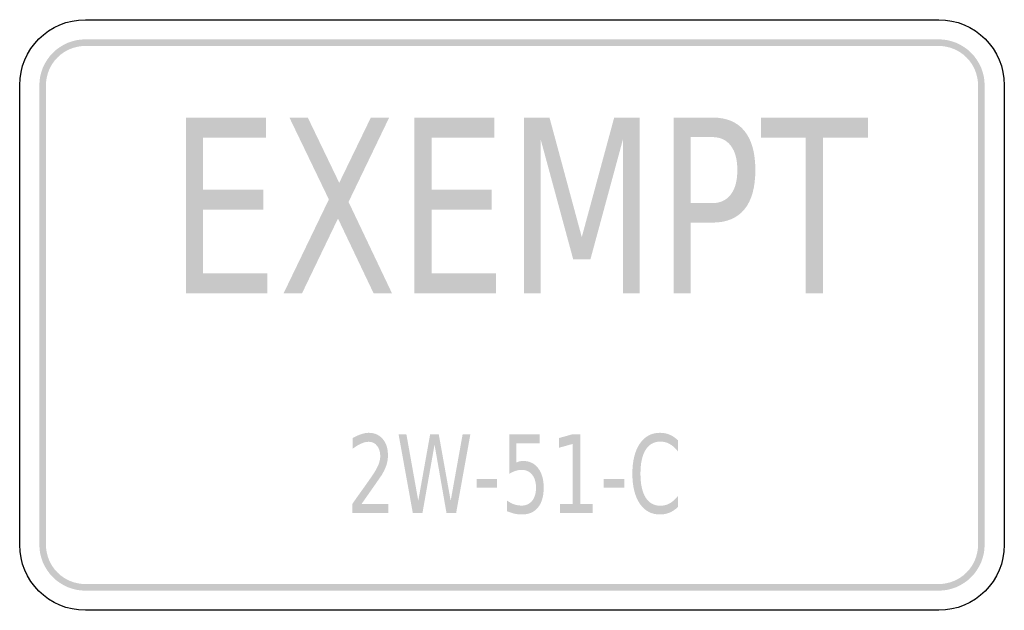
# Model space of a CAD drawing. Header units: inches. Extents: x -7.5 to 7.5, y -4.5 to 4.5.
import ezdxf

# ---------------------------------------------------------------- set-up
doc = ezdxf.new("R2010")
doc.units = ezdxf.units.IN
doc.header["$MEASUREMENT"] = 0

msp = doc.modelspace()

# ---------------------------------------------------------------- hatches: boundary and pattern name
for points in [[(-6.5, 4.2), (-6.569, 4.197), (-6.637, 4.187), (-6.703, 4.17), (-6.768, 4.147), (-6.83, 4.117), (-6.889, 4.082), (-6.944, 4.041), (-6.995, 3.995), (-7.041, 3.944), (-7.082, 3.889), (-7.117, 3.83), (-7.147, 3.768), (-7.17, 3.703), (-7.187, 3.637), (-7.197, 3.569), (-7.2, 3.5), (-7.1, 3.5), (-7.097, 3.559), (-7.088, 3.617), (-7.074, 3.674), (-7.054, 3.73), (-7.029, 3.783), (-6.999, 3.833), (-6.964, 3.881), (-6.924, 3.924), (-6.881, 3.964), (-6.833, 3.999), (-6.783, 4.029), (-6.73, 4.054), (-6.674, 4.074), (-6.617, 4.088), (-6.559, 4.097), (-6.5, 4.1), (-6.5, 4.2)], [(-6.5, 4.1), (6.5, 4.1), (6.5, 4.2), (-6.5, 4.2), (-6.5, 4.1)], [(7.2, 3.5), (7.197, 3.569), (7.187, 3.637), (7.17, 3.703), (7.147, 3.768), (7.117, 3.83), (7.082, 3.889), (7.041, 3.944), (6.995, 3.995), (6.944, 4.041), (6.889, 4.082), (6.83, 4.117), (6.768, 4.147), (6.703, 4.17), (6.637, 4.187), (6.569, 4.197), (6.5, 4.2), (6.5, 4.1), (6.559, 4.097), (6.617, 4.088), (6.674, 4.074), (6.73, 4.054), (6.783, 4.029), (6.833, 3.999), (6.881, 3.964), (6.924, 3.924), (6.964, 3.881), (6.999, 3.833), (7.029, 3.783), (7.054, 3.73), (7.074, 3.674), (7.088, 3.617), (7.097, 3.559), (7.1, 3.5), (7.2, 3.5)], [(-7.1, -3.5), (-7.1, 3.5), (-7.2, 3.5), (-7.2, -3.5), (-7.1, -3.5)], [(7.1, 3.5), (7.1, -3.5), (7.2, -3.5), (7.2, 3.5), (7.1, 3.5)], [(-4.968, 3.009), (-3.75, 3.009), (-3.75, 2.704), (-4.707, 2.704), (-4.707, 1.911), (-3.789, 1.911), (-3.789, 1.607), (-4.707, 1.607), (-4.707, 0.636), (-3.725, 0.636), (-3.725, 0.332), (-4.968, 0.332), (-4.968, 3.009)], [(-3.391, 3.009), (-3.111, 3.009), (-2.632, 2.014), (-2.15, 3.009), (-1.871, 3.009), (-2.49, 1.723), (-1.829, 0.332), (-2.109, 0.332), (-2.651, 1.47), (-3.198, 0.332), (-3.479, 0.332), (-2.79, 1.761), (-3.391, 3.009)], [(-1.487, 3.009), (-0.27, 3.009), (-0.27, 2.704), (-1.226, 2.704), (-1.226, 1.911), (-0.308, 1.911), (-0.308, 1.607), (-1.226, 1.607), (-1.226, 0.636), (-0.245, 0.636), (-0.245, 0.332), (-1.487, 0.332), (-1.487, 3.009)], [(0.182, 3.009), (0.571, 3.009), (1.063, 1.187), (1.557, 3.009), (1.945, 3.009), (1.945, 0.332), (1.692, 0.332), (1.692, 2.683), (1.194, 0.846), (0.933, 0.846), (0.435, 2.683), (0.435, 0.332), (0.182, 0.332), (0.182, 3.009)], [(3.792, 3.009), (5.421, 3.009), (5.421, 2.704), (4.737, 2.704), (4.737, 0.332), (4.476, 0.332), (4.476, 2.704), (3.792, 2.704), (3.792, 3.009)], [(-1.728, -1.817), (-1.609, -1.817), (-1.428, -2.831), (-1.247, -1.817), (-1.116, -1.817), (-0.934, -2.831), (-0.752, -1.817), (-0.634, -1.817), (-0.851, -3.017), (-0.998, -3.017), (-1.18, -1.975), (-1.364, -3.017), (-1.511, -3.017), (-1.728, -1.817)], [(0.733, -2.881), (0.924, -2.881), (0.924, -1.965), (0.716, -2.023), (0.716, -1.875), (0.923, -1.817), (1.04, -1.817), (1.04, -2.881), (1.231, -2.881), (1.231, -3.017), (0.733, -3.017), (0.733, -2.881)], [(-0.538, -2.5), (-0.226, -2.5), (-0.226, -2.632), (-0.538, -2.632), (-0.538, -2.5)], [(1.397, -2.5), (1.709, -2.5), (1.709, -2.632), (1.397, -2.632), (1.397, -2.5)], [(-7.2, -3.5), (-7.197, -3.569), (-7.187, -3.637), (-7.17, -3.703), (-7.147, -3.768), (-7.117, -3.83), (-7.082, -3.889), (-7.041, -3.944), (-6.995, -3.995), (-6.944, -4.041), (-6.889, -4.082), (-6.83, -4.117), (-6.768, -4.147), (-6.703, -4.17), (-6.637, -4.187), (-6.569, -4.197), (-6.5, -4.2), (-6.5, -4.1), (-6.559, -4.097), (-6.617, -4.088), (-6.674, -4.074), (-6.73, -4.054), (-6.783, -4.029), (-6.833, -3.999), (-6.881, -3.964), (-6.924, -3.924), (-6.964, -3.881), (-6.999, -3.833), (-7.029, -3.783), (-7.054, -3.73), (-7.074, -3.674), (-7.088, -3.617), (-7.097, -3.559), (-7.1, -3.5), (-7.2, -3.5)], [(6.5, -4.2), (6.569, -4.197), (6.637, -4.187), (6.703, -4.17), (6.768, -4.147), (6.83, -4.117), (6.889, -4.082), (6.944, -4.041), (6.995, -3.995), (7.041, -3.944), (7.082, -3.889), (7.117, -3.83), (7.147, -3.768), (7.17, -3.703), (7.187, -3.637), (7.197, -3.569), (7.2, -3.5), (7.1, -3.5), (7.097, -3.559), (7.088, -3.617), (7.074, -3.674), (7.054, -3.73), (7.029, -3.783), (6.999, -3.833), (6.964, -3.881), (6.924, -3.924), (6.881, -3.964), (6.833, -3.999), (6.783, -4.029), (6.73, -4.054), (6.674, -4.074), (6.617, -4.088), (6.559, -4.097), (6.5, -4.1), (6.5, -4.2)], [(6.5, -4.1), (-6.5, -4.1), (-6.5, -4.2), (6.5, -4.2), (6.5, -4.1)]]:
    msp.add_hatch(color=7).paths.add_polyline_path(points)
h = msp.add_hatch(color=7)
edge = h.paths.add_edge_path()
edge.add_line((2.463, 3.009), (3.052, 3.009))
edge.add_spline(control_points=[(3.052, 3.009), (3.268, 3.009), (3.431, 2.941), (3.541, 2.805), (3.652, 2.67), (3.707, 2.471), (3.707, 2.209), (3.707, 1.945), (3.652, 1.745), (3.541, 1.61), (3.431, 1.475), (3.268, 1.408), (3.052, 1.408)], knot_values=[0, 0, 0, 0, 1, 1, 1, 2, 2, 2, 3, 3, 3, 4, 4, 4, 4], degree=3, periodic=0)
edge.add_line((3.052, 1.408), (2.724, 1.408))
edge.add_line((2.724, 1.408), (2.724, 0.332))
edge.add_line((2.724, 0.332), (2.463, 0.332))
edge.add_line((2.463, 0.332), (2.463, 3.009))
edge = h.paths.add_edge_path(flags=0)
edge.add_line((2.724, 2.711), (2.724, 1.705))
edge.add_line((2.724, 1.705), (3.052, 1.705))
edge.add_spline(control_points=[(3.052, 1.705), (3.173, 1.705), (3.267, 1.749), (3.333, 1.836), (3.4, 1.923), (3.433, 2.048), (3.433, 2.209), (3.433, 2.369), (3.4, 2.493), (3.333, 2.58), (3.267, 2.668), (3.173, 2.711), (3.052, 2.711)], knot_values=[0, 0, 0, 0, 1, 1, 1, 2, 2, 2, 3, 3, 3, 4, 4, 4, 4], degree=3, periodic=0)
edge.add_line((3.052, 2.711), (2.724, 2.711))
h = msp.add_hatch(color=7)
edge = h.paths.add_edge_path()
edge.add_line((-2.293, -2.881), (-1.885, -2.881))
edge.add_line((-1.885, -2.881), (-1.885, -3.017))
edge.add_line((-1.885, -3.017), (-2.434, -3.017))
edge.add_line((-2.434, -3.017), (-2.434, -2.881))
edge.add_spline(control_points=[(-2.434, -2.881), (-2.39, -2.817), (-2.329, -2.731), (-2.252, -2.624), (-2.176, -2.516), (-2.127, -2.447), (-2.108, -2.416), (-2.07, -2.358), (-2.044, -2.308), (-2.03, -2.268), (-2.015, -2.227), (-2.007, -2.187), (-2.007, -2.148), (-2.007, -2.085), (-2.024, -2.033), (-2.056, -1.992), (-2.088, -1.952), (-2.13, -1.932), (-2.182, -1.932), (-2.218, -1.932), (-2.257, -1.941), (-2.297, -1.959), (-2.338, -1.976), (-2.382, -2.003), (-2.428, -2.039)], knot_values=[0, 0, 0, 0, 1, 1, 1, 2, 2, 2, 3, 3, 3, 4, 4, 4, 5, 5, 5, 6, 6, 6, 7, 7, 7, 8, 8, 8, 8], degree=3, periodic=0)
edge.add_line((-2.428, -2.039), (-2.428, -1.875))
edge.add_spline(control_points=[(-2.428, -1.875), (-2.381, -1.849), (-2.337, -1.829), (-2.296, -1.816), (-2.255, -1.802), (-2.218, -1.795), (-2.184, -1.795), (-2.094, -1.795), (-2.023, -1.827), (-1.97, -1.889), (-1.916, -1.951), (-1.89, -2.034), (-1.89, -2.138), (-1.89, -2.187), (-1.896, -2.234), (-1.91, -2.278), (-1.923, -2.322), (-1.947, -2.374), (-1.982, -2.434)], knot_values=[0, 0, 0, 0, 1, 1, 1, 2, 2, 2, 3, 3, 3, 4, 4, 4, 5, 5, 5, 6, 6, 6, 6], degree=3, periodic=0)
edge.add_spline(control_points=[(-1.982, -2.434), (-1.992, -2.45), (-2.023, -2.495), (-2.075, -2.569), (-2.126, -2.643), (-2.199, -2.747), (-2.293, -2.881)], knot_values=[0, 0, 0, 0, 1, 1, 1, 2, 2, 2, 2], degree=3, periodic=0)
h = msp.add_hatch(color=7)
edge = h.paths.add_edge_path()
edge.add_line((2.53, -1.91), (2.53, -2.081))
edge.add_spline(control_points=[(2.53, -2.081), (2.491, -2.03), (2.449, -1.992), (2.404, -1.967), (2.36, -1.941), (2.312, -1.929), (2.262, -1.929), (2.163, -1.929), (2.088, -1.971), (2.035, -2.055), (1.983, -2.139), (1.957, -2.26), (1.957, -2.418), (1.957, -2.576), (1.983, -2.697), (2.035, -2.781), (2.088, -2.865), (2.163, -2.907), (2.262, -2.907), (2.312, -2.907), (2.36, -2.894), (2.404, -2.869), (2.449, -2.844), (2.491, -2.806), (2.53, -2.755)], knot_values=[0, 0, 0, 0, 1, 1, 1, 2, 2, 2, 3, 3, 3, 4, 4, 4, 5, 5, 5, 6, 6, 6, 7, 7, 7, 8, 8, 8, 8], degree=3, periodic=0)
edge.add_line((2.53, -2.755), (2.53, -2.925))
edge.add_spline(control_points=[(2.53, -2.925), (2.489, -2.963), (2.446, -2.992), (2.4, -3.012), (2.354, -3.031), (2.306, -3.04), (2.256, -3.04), (2.124, -3.04), (2.021, -2.985), (1.946, -2.874), (1.871, -2.762), (1.834, -2.611), (1.834, -2.418), (1.834, -2.225), (1.871, -2.073), (1.946, -1.962), (2.021, -1.851), (2.124, -1.795), (2.256, -1.795), (2.307, -1.795), (2.356, -1.805), (2.402, -1.824), (2.447, -1.843), (2.49, -1.872), (2.53, -1.91)], knot_values=[0, 0, 0, 0, 1, 1, 1, 2, 2, 2, 3, 3, 3, 4, 4, 4, 5, 5, 5, 6, 6, 6, 7, 7, 7, 8, 8, 8, 8], degree=3, periodic=0)
h = msp.add_hatch(color=7)
edge = h.paths.add_edge_path()
edge.add_line((-0.04, -1.817), (0.419, -1.817))
edge.add_line((0.419, -1.817), (0.419, -1.954))
edge.add_line((0.419, -1.954), (0.067, -1.954))
edge.add_line((0.067, -1.954), (0.067, -2.248))
edge.add_spline(control_points=[(0.067, -2.248), (0.084, -2.24), (0.101, -2.234), (0.118, -2.23), (0.135, -2.226), (0.152, -2.224), (0.169, -2.224), (0.266, -2.224), (0.342, -2.261), (0.398, -2.334), (0.455, -2.407), (0.483, -2.507), (0.483, -2.632), (0.483, -2.761), (0.454, -2.862), (0.396, -2.933), (0.338, -3.005), (0.257, -3.04), (0.151, -3.04), (0.115, -3.04), (0.078, -3.036), (0.04, -3.028), (0.003, -3.019), (-0.036, -3.006), (-0.077, -2.989)], knot_values=[0, 0, 0, 0, 1, 1, 1, 2, 2, 2, 3, 3, 3, 4, 4, 4, 5, 5, 5, 6, 6, 6, 7, 7, 7, 8, 8, 8, 8], degree=3, periodic=0)
edge.add_line((-0.077, -2.989), (-0.077, -2.826))
edge.add_spline(control_points=[(-0.077, -2.826), (-0.042, -2.852), (-0.006, -2.872), (0.031, -2.885), (0.068, -2.897), (0.107, -2.904), (0.149, -2.904), (0.215, -2.904), (0.268, -2.879), (0.307, -2.831), (0.346, -2.782), (0.366, -2.716), (0.366, -2.632), (0.366, -2.549), (0.346, -2.482), (0.307, -2.434), (0.268, -2.385), (0.215, -2.36), (0.149, -2.36), (0.117, -2.36), (0.086, -2.365), (0.055, -2.375), (0.024, -2.385), (-0.008, -2.4), (-0.04, -2.42)], knot_values=[0, 0, 0, 0, 1, 1, 1, 2, 2, 2, 3, 3, 3, 4, 4, 4, 5, 5, 5, 6, 6, 6, 7, 7, 7, 8, 8, 8, 8], degree=3, periodic=0)
edge.add_line((-0.04, -2.42), (-0.04, -1.817))

# ---------------------------------------------------------------- linework, layer by layer
at = {"color": 7}
for points in [[(-6.5, 4.5), (6.5, 4.5)], [(-7.5, -3.5), (-7.5, 3.5)], [(7.5, 3.5), (7.5, -3.5)], [(6.5, -4.5), (-6.5, -4.5)]]:
    msp.add_lwpolyline(points, dxfattribs=at)
for points in [[(-7.5, 3.5), (-7.5, 4.052), (-7.052, 4.5), (-6.5, 4.5)], [(6.5, 4.5), (7.052, 4.5), (7.5, 4.052), (7.5, 3.5)], [(-6.5, -4.5), (-7.052, -4.5), (-7.5, -4.052), (-7.5, -3.5)], [(7.5, -3.5), (7.5, -4.052), (7.052, -4.5), (6.5, -4.5)]]:
    msp.add_open_spline(points, degree=3, dxfattribs=at)

doc.saveas('drawing.dxf')
